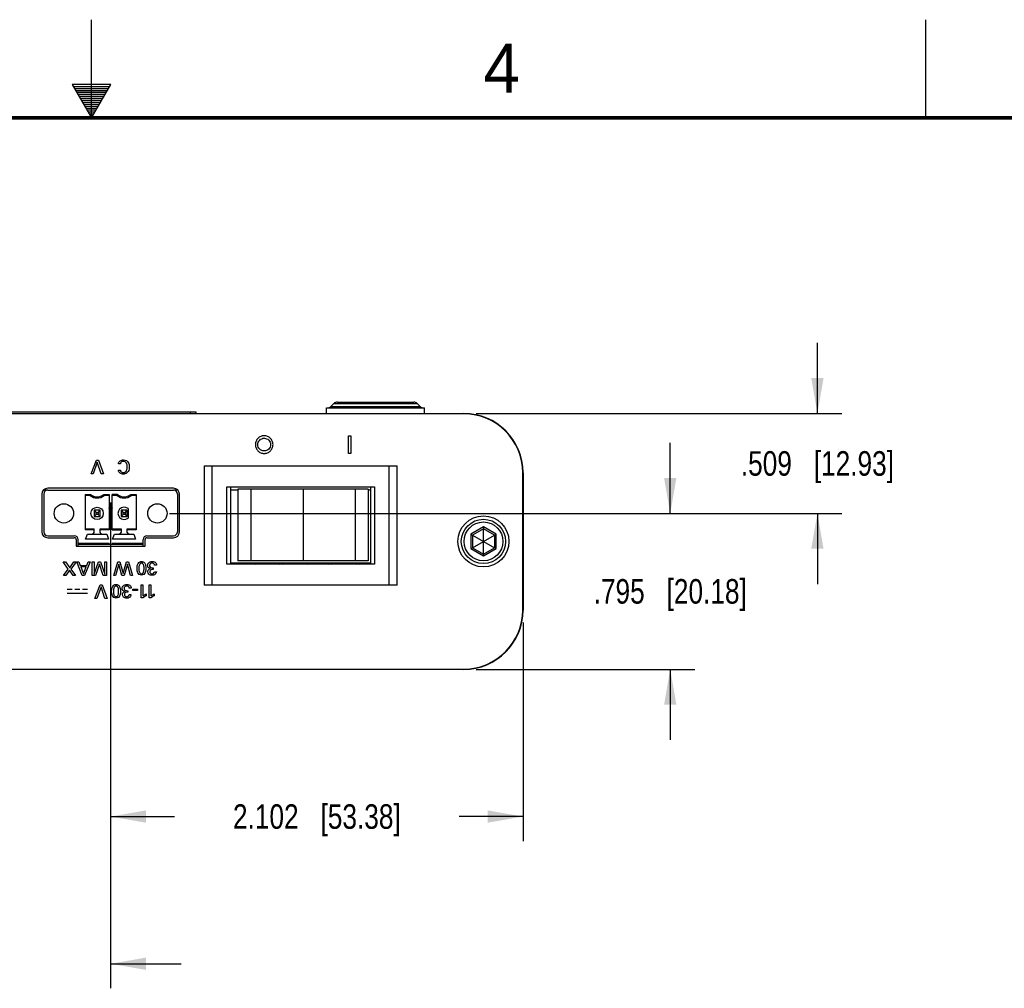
# Model space of a CAD drawing. Header units: inches. Extents: x 0 to 34, y 0 to 22.
# Tile 15 of 37: x 16.6 to 21.7, y 17.1 to 22. Entities that reach past the tile are written whole.
import ezdxf

# ---------------------------------------------------------------- set-up
doc = ezdxf.new("R2010")
doc.units = ezdxf.units.IN
doc.header["$LTSCALE"] = 1.87
doc.header["$MEASUREMENT"] = 0
doc.layers.get('0').update_dxf_attribs({"linetype": 'CONTINUOUS'})
for name, color, linetype in [('02___PRT_ALL_AXES', 7, 'CONTINUOUS'), ('DATUMCURVES', 7, 'CONTINUOUS'), ('DIMENSIONS', 7, 'CONTINUOUS')]:
    doc.layers.add(name, color=color, linetype=linetype)
doc.styles.get("Standard").update_dxf_attribs({"font": 'txt', "width": 0.8})
doc.styles.add('TEXTSTYLE_2', font='txt')
doc.dimstyles.new('DIMSTYLE_1', dxfattribs={"dimtxt": 0.125, "dimasz": 0.18, "dimexe": 0.18, "dimexo": 0.0625, "dimgap": 0.09, "dimtad": 0, "dimtih": 1, "dimtoh": 1, "dimdec": 3, "dimzin": 4, "dimdsep": 46, "dimtxsty": 'STANDARD', "dimblk": '_FILLED', "dimblk1": '_FILLED', "dimblk2": '_FILLED', "dimcen": 0.09, "dimadec": 0, "dimazin": 0, "dimtp": 0.001, "dimtm": 0.001, "dimtfac": 1, "dimtdec": 3, "dimtofl": 0, "dimtmove": 0, "dimatfit": 3, "dimldrblk": '_FILLED', "dimfxl": 1, "dimtolj": 1, "dimtzin": 4, "dimarcsym": 0})

# ---------------------------------------------------------------- blocks, each defined once
blk = doc.blocks.new('_FILLED')
at = {"color": 0, "linetype": 'BYBLOCK'}
blk.add_solid([(0, 0), (-1, 0.174), (-1, -0.174)], dxfattribs=at)
blk = doc.blocks.new('*D13')
at = {"layer": 'DIMENSIONS', "color": 2, "linetype": 'CONTINUOUS'}
for p, q in [((20.6995, 19.9938), (20.6995, 20.3538)), ((18.9602, 19.9938), (20.8245, 19.9938)), ((17.3984, 19.4849), (20.8245, 19.4849)), ((20.6995, 19.4849), (20.6995, 19.1249))]:
    blk.add_line(p, q, dxfattribs=at)
at = {"layer": 'DIMENSIONS', "color": 2, "linetype": 'CONTINUOUS', "xscale": 0.18, "yscale": 0.18, "zscale": 0.18}
for p, rotation in [((20.6995, 19.9938), 270), ((20.6995, 19.4849), 90)]:
    blk.add_blockref('_FILLED', p, dxfattribs=dict(at, rotation=rotation))
at = {"layer": 'DIMENSIONS', "color": 2, "linetype": 'CONTINUOUS', "insert": (20.6995, 19.8018), "char_height": 0.125, "width": 1.225, "attachment_point": 2, "line_spacing_factor": 0.9}
blk.add_mtext('.509{\\Ftxt.shx;\\W1.000000;\\H0.125000; }[12.93]', dxfattribs=at)
blk = doc.blocks.new('*D14')
at = {"layer": 'DIMENSIONS', "color": 2, "linetype": 'CONTINUOUS'}
for p, q in [((19.9495, 19.4849), (19.9495, 19.8449)), ((17.3984, 19.4849), (20.0745, 19.4849)), ((18.9602, 18.6903), (20.0745, 18.6903)), ((19.9495, 18.6903), (19.9495, 18.3303))]:
    blk.add_line(p, q, dxfattribs=at)
at = {"layer": 'DIMENSIONS', "color": 2, "linetype": 'CONTINUOUS', "xscale": 0.18, "yscale": 0.18, "zscale": 0.18}
for p, rotation in [((19.9495, 19.4849), 270), ((19.9495, 18.6903), 90)]:
    blk.add_blockref('_FILLED', p, dxfattribs=dict(at, rotation=rotation))
at = {"layer": 'DIMENSIONS', "color": 2, "linetype": 'CONTINUOUS', "insert": (19.9495, 19.1501), "char_height": 0.125, "width": 1.225, "attachment_point": 2, "line_spacing_factor": 0.9}
blk.add_mtext('.795{\\Ftxt.shx;\\W1.000000;\\H0.125000; }[20.18]', dxfattribs=at)
blk = doc.blocks.new('*D15')
at = {"layer": 'DIMENSIONS', "color": 2, "linetype": 'CONTINUOUS'}
for p, q in [((17.0977, 19.5405), (17.0977, 17.8153)), ((19.1995, 18.9295), (19.1995, 17.8153)), ((17.0977, 17.9403), (17.4236, 17.9403)), ((19.1995, 17.9403), (18.8736, 17.9403))]:
    blk.add_line(p, q, dxfattribs=at)
at = {"layer": 'DIMENSIONS', "color": 2, "linetype": 'CONTINUOUS', "xscale": 0.18, "yscale": 0.18, "zscale": 0.18, "rotation": 180}
blk.add_blockref('_FILLED', (17.0977, 17.9403), dxfattribs=at)
at = {"layer": 'DIMENSIONS', "color": 2, "linetype": 'CONTINUOUS', "xscale": 0.18, "yscale": 0.18, "zscale": 0.18}
blk.add_blockref('_FILLED', (19.1995, 17.9403), dxfattribs=at)
at = {"layer": 'DIMENSIONS', "color": 2, "linetype": 'CONTINUOUS', "insert": (18.1486, 18.0028), "char_height": 0.125, "width": 1.325, "attachment_point": 2, "line_spacing_factor": 0.9}
blk.add_mtext('2.102{\\Ftxt.shx;\\W1.000000;\\H0.125000; }[53.38]', dxfattribs=at)
blk = doc.blocks.new('*D19')
at = {"layer": 'DIMENSIONS', "color": 2, "linetype": 'CONTINUOUS'}
for p, q in [((17.0977, 19.5405), (17.0977, 17.0653)), ((16.3229, 19.5027), (16.3229, 17.0653)), ((16.3229, 17.1903), (15.9341, 17.1903)), ((17.0977, 17.1903), (17.4577, 17.1903))]:
    blk.add_line(p, q, dxfattribs=at)
at = {"layer": 'DIMENSIONS', "color": 2, "linetype": 'CONTINUOUS', "xscale": 0.18, "yscale": 0.18, "zscale": 0.18}
blk.add_blockref('_FILLED', (16.3229, 17.1903), dxfattribs=at)
at = {"layer": 'DIMENSIONS', "color": 2, "linetype": 'CONTINUOUS', "xscale": 0.18, "yscale": 0.18, "zscale": 0.18, "rotation": 180}
blk.add_blockref('_FILLED', (17.0977, 17.1903), dxfattribs=at)
at = {"layer": 'DIMENSIONS', "color": 2, "linetype": 'CONTINUOUS', "insert": (15.8716, 17.2528), "char_height": 0.125, "width": 1.225, "attachment_point": 3, "line_spacing_factor": 0.9}
blk.add_mtext('.775{\\Ftxt.shx;\\W1.000000;\\H0.125000; }[19.68]', dxfattribs=at)

msp = doc.modelspace()

# ---------------------------------------------------------------- linework, layer by layer
at = {"color": 2, "linetype": 'CONTINUOUS'}
for p, q in [((17, 21.5), (17, 22)), ((21.25, 22), (21.25, 21.5)), ((16.902, 21.6697), (17, 21.5)), ((17.098, 21.6697), (16.902, 21.6697)), ((16.9076, 21.66), (17.0924, 21.66)), ((16.9134, 21.65), (17.0866, 21.65)), ((16.9192, 21.64), (17.0808, 21.64)), ((16.925, 21.63), (17.0751, 21.63)), ((17, 21.5), (17.098, 21.6697)), ((16.9307, 21.62), (17.0693, 21.62)), ((16.9365, 21.61), (17.0635, 21.61)), ((16.9423, 21.6), (17.0578, 21.6)), ((16.9481, 21.59), (17.052, 21.59)), ((16.9538, 21.58), (17.0462, 21.58)), ((16.9596, 21.57), (17.0404, 21.57)), ((16.9654, 21.56), (17.0347, 21.56)), ((16.9712, 21.55), (17.0289, 21.55)), ((16.9769, 21.54), (17.0231, 21.54)), ((16.9827, 21.53), (17.0173, 21.53)), ((16.9885, 21.52), (17.0116, 21.52)), ((16.9942, 21.51), (17.0058, 21.51))]:
    msp.add_line(p, q, dxfattribs=at)
at = {"color": 7, "linetype": 'CONTINUOUS'}
for p, q in [((18.2354, 20.0447), (18.22, 20.0293)), ((18.22, 20.0293), (18.6754, 20.0293)), ((18.2354, 20.0447), (18.66, 20.0447)), ((18.2531, 20.052), (18.6424, 20.052)), ((18.66, 20.0447), (18.6754, 20.0293)), ((18.8977, 19.992), (12.6977, 19.992)), ((14.0627, 20.002), (17.5327, 20.002)), ((17.5027, 20.002), (17.5027, 19.992)), ((17.5327, 20.002), (17.5327, 19.992)), ((17.5327, 19.9938), (18.1977, 19.9938)), ((18.6977, 19.9938), (18.8977, 19.9938)), ((17.5737, 19.7265), (18.5577, 19.7265)), ((17.5737, 19.7265), (17.5737, 19.1195)), ((17.6137, 19.7265), (17.6137, 19.1195)), ((18.5177, 19.1195), (18.5177, 19.7265)), ((18.5577, 19.1195), (18.5577, 19.7265)), ((19.1977, 18.992), (19.1977, 19.692)), ((19.1995, 19.692), (19.1995, 18.992)), ((17.6897, 19.6205), (18.4417, 19.6205)), ((17.6897, 19.2255), (17.6897, 19.6205)), ((17.7097, 19.2255), (17.7097, 19.6205)), ((18.4217, 19.6205), (18.4217, 19.2255)), ((18.4417, 19.6205), (18.4417, 19.2255)), ((16.7572, 19.5833), (16.7572, 19.3904)), ((16.7769, 19.603), (17.4186, 19.603)), ((16.9678, 19.5807), (16.9952, 19.5807)), ((16.9678, 19.5807), (16.9678, 19.4009)), ((16.9934, 19.5755), (16.9678, 19.5755)), ((17.0625, 19.5807), (17.0898, 19.5807)), ((17.0898, 19.5755), (17.0643, 19.5755)), ((17.0898, 19.5807), (17.0898, 19.4009)), ((17.133, 19.5807), (17.1056, 19.5807)), ((17.1056, 19.4009), (17.1056, 19.5807)), ((17.1312, 19.5755), (17.1056, 19.5755)), ((17.2002, 19.5807), (17.2276, 19.5807)), ((17.2276, 19.5755), (17.2021, 19.5755)), ((17.2276, 19.5807), (17.2276, 19.4009)), ((17.4383, 19.5833), (17.4383, 19.3904)), ((18.4097, 19.608), (17.7457, 19.608)), ((17.7457, 19.608), (17.7457, 19.243)), ((17.8128, 19.608), (17.8128, 19.243)), ((18.0783, 19.608), (18.0783, 19.243)), ((18.3438, 19.608), (18.3438, 19.243)), ((18.4097, 19.608), (18.4097, 19.243)), ((17.0446, 19.5007), (17.0131, 19.5007)), ((17.0131, 19.5007), (17.0236, 19.4901)), ((17.0131, 19.5007), (17.0131, 19.4692)), ((17.0236, 19.4797), (17.0131, 19.4692)), ((17.0131, 19.4692), (17.0446, 19.4692)), ((17.0236, 19.4901), (17.034, 19.4901)), ((17.0236, 19.4797), (17.0236, 19.4901)), ((17.034, 19.4797), (17.0236, 19.4797)), ((17.034, 19.4901), (17.0446, 19.5007)), ((17.034, 19.4901), (17.034, 19.4797)), ((17.0446, 19.4692), (17.034, 19.4797)), ((17.0446, 19.4692), (17.0446, 19.5007)), ((17.0903, 19.5125), (17.1051, 19.5125)), ((17.0977, 19.4849), (17.0903, 19.5125)), ((17.1051, 19.5125), (17.0977, 19.4849)), ((17.1824, 19.5007), (17.1509, 19.5007)), ((17.1509, 19.5007), (17.1614, 19.4901)), ((17.1509, 19.5007), (17.1509, 19.4692)), ((17.1614, 19.4797), (17.1509, 19.4692)), ((17.1509, 19.4692), (17.1824, 19.4692)), ((17.1614, 19.4901), (17.1718, 19.4901)), ((17.1614, 19.4797), (17.1614, 19.4901)), ((17.1718, 19.4797), (17.1614, 19.4797)), ((17.1718, 19.4901), (17.1824, 19.5007)), ((17.1718, 19.4901), (17.1718, 19.4797)), ((17.1824, 19.4692), (17.1718, 19.4797)), ((17.1824, 19.4692), (17.1824, 19.5007)), ((17.1863, 19.5095), (17.1863, 19.4603)), ((16.7769, 19.3707), (16.9127, 19.3707)), ((16.9678, 19.4062), (17.0131, 19.4062)), ((17.0131, 19.4009), (16.9678, 19.4009)), ((16.9702, 19.353), (16.9794, 19.3798)), ((16.9794, 19.3798), (17.0782, 19.3798)), ((17.0131, 19.3877), (17.0131, 19.4062)), ((17.0446, 19.4062), (17.0898, 19.4062)), ((17.0446, 19.3877), (17.0446, 19.4062)), ((17.0898, 19.4009), (17.0446, 19.4009)), ((17.0782, 19.3798), (17.0875, 19.353)), ((17.1056, 19.4062), (17.1509, 19.4062)), ((17.1056, 19.4009), (17.1509, 19.4009)), ((17.108, 19.353), (17.1172, 19.3798)), ((17.1172, 19.3798), (17.216, 19.3798)), ((17.1509, 19.4062), (17.1509, 19.3877)), ((17.1824, 19.4062), (17.2276, 19.4062)), ((17.1824, 19.3877), (17.1824, 19.4062)), ((17.2276, 19.4009), (17.1824, 19.4009)), ((17.216, 19.3798), (17.2253, 19.353)), ((17.2828, 19.3707), (17.4186, 19.3707)), ((18.9977, 19.4158), (18.9338, 19.3789)), ((18.9338, 19.3789), (18.9338, 19.3051)), ((18.9338, 19.3789), (18.9422, 19.3741)), ((18.9977, 19.4062), (18.9422, 19.3741)), ((18.9422, 19.31), (19.0533, 19.3741)), ((18.9422, 19.3741), (19.0533, 19.31)), ((18.9422, 19.3741), (18.9422, 19.31)), ((19.0616, 19.3789), (18.9977, 19.4158)), ((18.9977, 19.4158), (18.9977, 19.4062)), ((19.0533, 19.3741), (18.9977, 19.4062)), ((18.9977, 19.2779), (18.9977, 19.4062)), ((19.0616, 19.3789), (19.0533, 19.3741)), ((19.0533, 19.3741), (19.0533, 19.31)), ((19.0616, 19.3051), (19.0616, 19.3789)), ((16.9324, 19.3176), (16.9324, 19.3511)), ((17.0898, 19.3314), (16.9324, 19.3314)), ((16.9324, 19.3274), (17.2631, 19.3274)), ((17.0875, 19.353), (16.9702, 19.353)), ((17.0898, 19.3314), (17.0898, 19.3274)), ((17.2631, 19.3314), (17.1056, 19.3314)), ((17.1056, 19.3314), (17.1056, 19.3274)), ((17.2253, 19.353), (17.108, 19.353)), ((17.2631, 19.3176), (17.2631, 19.3511)), ((18.9338, 19.3051), (18.9422, 19.31)), ((18.9338, 19.3051), (18.9977, 19.2683)), ((18.9422, 19.31), (18.9977, 19.2779)), ((18.9977, 19.2779), (19.0533, 19.31)), ((18.9977, 19.2683), (19.0616, 19.3051)), ((18.9977, 19.2683), (18.9977, 19.2779)), ((19.0616, 19.3051), (19.0533, 19.31)), ((18.4417, 19.2255), (17.6897, 19.2255)), ((17.7097, 19.233), (18.4217, 19.233)), ((18.4097, 19.243), (17.7457, 19.243)), ((17.909, 19.2255), (17.909, 19.233)), ((17.9239, 19.2255), (17.9239, 19.233)), ((17.9341, 19.233), (17.9341, 19.2255)), ((18.5577, 19.1195), (17.5737, 19.1195)), ((12.6977, 18.692), (18.8977, 18.692)), ((18.8977, 18.6903), (12.6977, 18.6903))]:
    msp.add_line(p, q, dxfattribs=at)
at = {"color": 7, "linetype": 'CONTINUOUS', "const_width": 0.02}
msp.add_lwpolyline([(33.5, 21.5), (0.5, 21.5)], dxfattribs=at)
at = {"color": 7, "linetype": 'CONTINUOUS'}
for centre, radius in [((16.8595, 19.4849), 0.0492), ((17.3359, 19.4849), 0.0492), ((17.0288, 19.4849), 0.0315), ((18.9977, 19.342), 0.113), ((18.9977, 19.342), 0.099)]:
    msp.add_circle(centre, radius, dxfattribs=at)
for centre, radius, start, end in [((18.2024, 20.047), 0.025, 270, 315), ((18.2531, 20.027), 0.025, 90, 135), ((18.6424, 20.027), 0.025, 45, 90), ((18.6931, 20.047), 0.025, 225, 270), ((18.8977, 19.692), 0.3017, 0, 90), ((18.8977, 19.692), 0.3, 0, 90), ((16.7769, 19.5833), 0.0197, 90, 180), ((17.3238, 19.4654), 0.3482, 160.6595, 161.5767), ((17.0288, 19.6227), 0.0591, 233.1301, 306.8699), ((17.0288, 19.6227), 0.0538, 231.2958, 308.7042), ((16.7339, 19.4654), 0.3482, 18.4233, 19.3405), ((17.4616, 19.4654), 0.3482, 160.6595, 161.5767), ((17.1666, 19.6227), 0.0591, 233.1301, 306.8699), ((17.1666, 19.6227), 0.0538, 231.2958, 308.7042), ((16.8717, 19.4654), 0.3482, 18.4233, 19.3405), ((17.4186, 19.5833), 0.0197, 0, 90), ((17.1666, 19.4849), 0.0315, 51.3178, 308.6822), ((16.7769, 19.3904), 0.0197, 180, 270), ((16.9127, 19.3511), 0.0197, 0, 90), ((17.0052, 19.3877), 0.00787, 270, 360), ((17.0524, 19.3877), 0.00787, 180, 270), ((17.143, 19.3877), 0.00787, 270, 360), ((17.1902, 19.3877), 0.00787, 180, 270), ((17.2828, 19.3511), 0.0197, 90, 180), ((17.4186, 19.3904), 0.0197, 270, 360), ((17.632, 19.465), 0.315, 310.2822, 312.516), ((18.0377, 19.303), 0.1102, 219.7736, 225.0384), ((18.0377, 19.303), 0.1006, 224.1608, 230.9434), ((18.0377, 19.303), 0.1006, 309.0574, 315.837), ((18.0377, 19.303), 0.1102, 315.1935, 320.2803), ((18.2877, 19.303), 0.1102, 219.8995, 225.0991), ((18.2877, 19.303), 0.1006, 224.5101, 230.6191), ((18.2877, 19.303), 0.1006, 309.3856, 315.4894), ((18.2877, 19.303), 0.1102, 314.8986, 320.1027), ((18.8977, 18.992), 0.3017, 270, 360), ((18.8977, 18.992), 0.3, 270, 360)]:
    msp.add_arc(centre, radius, start, end, dxfattribs=at)
at = {"layer": '02___PRT_ALL_AXES', "color": 7, "linetype": 'CONTINUOUS'}
for p, q in [((18.1977, 20.022), (18.6977, 20.022)), ((18.1977, 19.992), (18.1977, 20.022)), ((18.6977, 19.992), (18.6977, 20.022)), ((16.7472, 19.5833), (16.7472, 19.3904)), ((16.7769, 19.603), (16.755, 19.603)), ((17.4186, 19.613), (16.7769, 19.613)), ((17.4405, 19.603), (17.4186, 19.603)), ((17.4483, 19.3904), (17.4483, 19.5833)), ((17.7457, 19.603), (17.7097, 19.603)), ((18.4217, 19.603), (18.4097, 19.603)), ((16.7769, 19.3607), (16.9127, 19.3607)), ((16.9224, 19.3511), (16.9224, 19.3174)), ((17.2731, 19.3174), (17.2731, 19.3511)), ((17.2828, 19.3607), (17.4186, 19.3607)), ((16.9224, 19.3174), (17.2731, 19.3174))]:
    msp.add_line(p, q, dxfattribs=at)
msp.add_circle((18.9977, 19.342), 0.13, dxfattribs=at)
for centre, radius, start, end in [((16.7769, 19.5833), 0.0297, 90, 180), ((17.4186, 19.5833), 0.0297, 0, 90), ((16.7769, 19.3904), 0.0297, 180, 270), ((17.4186, 19.3904), 0.0297, 270, 360), ((16.9127, 19.3511), 0.00969, 0, 90), ((17.2828, 19.3511), 0.00969, 90, 180)]:
    msp.add_arc(centre, radius, start, end, dxfattribs=at)
at = {"layer": 'DATUMCURVES', "color": 40, "linetype": 'CONTINUOUS'}
for p, q in [((18.3093, 19.8803), (18.3211, 19.8803)), ((18.3093, 19.7904), (18.3093, 19.8803)), ((18.3211, 19.8803), (18.3211, 19.7904)), ((18.3211, 19.7904), (18.3093, 19.7904)), ((16.9991, 19.6861), (17.025, 19.7564)), ((17.0299, 19.7462), (17.0089, 19.6861)), ((17.025, 19.7564), (17.0357, 19.7564)), ((17.0499, 19.6861), (17.0299, 19.7462)), ((17.0357, 19.7564), (17.0607, 19.6861)), ((17.1479, 19.7379), (17.1372, 19.7379)), ((17.0089, 19.6861), (16.9991, 19.6861)), ((17.0607, 19.6861), (17.0499, 19.6861)), ((17.137, 19.7051), (17.1474, 19.7051)), ((16.8558, 19.238), (16.8681, 19.238)), ((16.8821, 19.2014), (16.8558, 19.238)), ((16.8681, 19.238), (16.889, 19.2078)), ((16.889, 19.2078), (16.9104, 19.238)), ((16.9222, 19.238), (16.8949, 19.2012)), ((16.9104, 19.238), (16.9222, 19.238)), ((16.925, 19.238), (16.9356, 19.238)), ((16.9534, 19.1677), (16.925, 19.238)), ((16.9356, 19.238), (16.9432, 19.2197)), ((16.9432, 19.2197), (16.9757, 19.2197)), ((16.9933, 19.238), (16.9638, 19.1677)), ((16.9757, 19.2197), (16.9833, 19.238)), ((16.9833, 19.238), (16.9933, 19.238)), ((17.0038, 19.238), (17.0133, 19.238)), ((17.0038, 19.1677), (17.0038, 19.238)), ((17.0133, 19.238), (17.0133, 19.1747)), ((17.0133, 19.1747), (17.0364, 19.238)), ((17.0402, 19.2256), (17.0199, 19.1677)), ((17.0364, 19.238), (17.0456, 19.238)), ((17.06, 19.1677), (17.0402, 19.2256)), ((17.0456, 19.238), (17.0678, 19.1751)), ((17.0678, 19.238), (17.0772, 19.238)), ((17.0678, 19.1751), (17.0678, 19.238)), ((17.0772, 19.238), (17.0772, 19.1677)), ((17.1138, 19.1677), (17.1346, 19.238)), ((17.1392, 19.226), (17.1233, 19.1677)), ((17.1346, 19.238), (17.1454, 19.238)), ((17.1551, 19.1677), (17.1392, 19.226)), ((17.1454, 19.238), (17.1616, 19.1779)), ((17.1616, 19.1779), (17.179, 19.238)), ((17.1839, 19.2255), (17.1672, 19.1677)), ((17.179, 19.238), (17.1895, 19.238)), ((17.1991, 19.1677), (17.1839, 19.2255)), ((17.1895, 19.238), (17.2095, 19.1677)), ((17.332, 19.2206), (17.3217, 19.2206)), ((16.8571, 19.1677), (16.8821, 19.2014)), ((16.8689, 19.1677), (16.8571, 19.1677)), ((16.8878, 19.1948), (16.8689, 19.1677)), ((16.9068, 19.1677), (16.8878, 19.1948)), ((16.8949, 19.2012), (16.9193, 19.1677)), ((16.9193, 19.1677), (16.9068, 19.1677)), ((16.9726, 19.2118), (16.9461, 19.2118)), ((16.9461, 19.2118), (16.959, 19.1774)), ((16.9638, 19.1677), (16.9534, 19.1677)), ((16.959, 19.1774), (16.9726, 19.2118)), ((17.0199, 19.1677), (17.0038, 19.1677)), ((17.0772, 19.1677), (17.06, 19.1677)), ((17.1233, 19.1677), (17.1138, 19.1677)), ((17.1672, 19.1677), (17.1551, 19.1677)), ((17.2095, 19.1677), (17.1991, 19.1677)), ((17.315, 19.2073), (17.315, 19.1994)), ((17.3211, 19.1878), (17.3309, 19.1878)), ((17.0179, 19.0511), (17.0438, 19.1213)), ((17.0438, 19.1213), (17.0545, 19.1213)), ((17.0545, 19.1213), (17.0795, 19.0511)), ((17.2531, 19.1213), (17.2624, 19.1213)), ((17.2531, 19.054), (17.2531, 19.1213)), ((17.2624, 19.1213), (17.2624, 19.0646)), ((17.294, 19.1213), (17.3034, 19.1213)), ((17.294, 19.054), (17.294, 19.1213)), ((17.3034, 19.1213), (17.3034, 19.0646)), ((16.9024, 19.0967), (16.8764, 19.0967)), ((16.9803, 19.0761), (16.8764, 19.0761)), ((16.9414, 19.0967), (16.9154, 19.0967)), ((16.9803, 19.0967), (16.9544, 19.0967)), ((17.0488, 19.1111), (17.0277, 19.0511)), ((17.0687, 19.0511), (17.0488, 19.1111)), ((17.1855, 19.0906), (17.1855, 19.0828)), ((17.1917, 19.0711), (17.2015, 19.0711)), ((17.2026, 19.104), (17.1923, 19.104)), ((17.2101, 19.0994), (17.2346, 19.0994)), ((17.2101, 19.092), (17.2101, 19.0994)), ((17.2346, 19.092), (17.2101, 19.092)), ((17.2346, 19.0994), (17.2346, 19.092)), ((17.2781, 19.0743), (17.2781, 19.0646)), ((17.319, 19.0743), (17.319, 19.0646)), ((17.0277, 19.0511), (17.0179, 19.0511)), ((17.0795, 19.0511), (17.0687, 19.0511)), ((17.2618, 19.054), (17.2531, 19.054)), ((17.3027, 19.054), (17.294, 19.054))]:
    msp.add_line(p, q, dxfattribs=at)
for points, knots in [([(17.8783, 19.8803), (17.8729, 19.8801), (17.8616, 19.8775), (17.8477, 19.8679), (17.8378, 19.8535), (17.834, 19.8354), (17.8378, 19.8172), (17.8477, 19.8028), (17.8621, 19.7929), (17.8742, 19.7904), (17.8803, 19.7904)], [0, 0, 0, 0, 0.112737, 0.239565, 0.366394, 0.493223, 0.619917, 0.746612, 0.873306, 1, 1, 1, 1]), ([(17.8803, 19.7904), (17.8863, 19.7904), (17.8984, 19.7929), (17.9128, 19.8028), (17.9228, 19.8172), (17.9265, 19.8354), (17.9228, 19.8535), (17.9128, 19.8679), (17.8984, 19.8778), (17.8856, 19.8805), (17.8789, 19.8803), (17.8783, 19.8803)], [0, 0, 0, 0, 0.12322, 0.246441, 0.369661, 0.492882, 0.616233, 0.739585, 0.862936, 0.986287, 1, 1, 1, 1]), ([(17.8803, 19.8029), (17.8759, 19.8029), (17.8672, 19.8047), (17.8567, 19.8118), (17.8496, 19.8223), (17.8469, 19.8354), (17.8496, 19.8484), (17.8567, 19.8589), (17.8672, 19.866), (17.8764, 19.868), (17.8812, 19.8678), (17.8817, 19.8678)], [0, 0, 0, 0, 0.123196, 0.246391, 0.369587, 0.492783, 0.61616, 0.739537, 0.862914, 0.986291, 1, 1, 1, 1]), ([(17.8817, 19.8678), (17.8856, 19.8676), (17.8937, 19.8658), (17.9038, 19.8589), (17.9109, 19.8484), (17.9137, 19.8354), (17.9109, 19.8223), (17.9038, 19.8118), (17.8933, 19.8047), (17.8846, 19.8029), (17.8803, 19.8029)], [0, 0, 0, 0, 0.11276, 0.239615, 0.366471, 0.493326, 0.619994, 0.746663, 0.873331, 1, 1, 1, 1]), ([(17.1372, 19.7379), (17.1378, 19.7437), (17.1433, 19.7524), (17.1544, 19.7567), (17.1655, 19.7581), (17.1784, 19.7556), (17.1882, 19.7454), (17.1922, 19.7337), (17.1932, 19.723), (17.1927, 19.7163), (17.1923, 19.7134)], [0, 0, 0, 0, 0.182925, 0.275079, 0.369498, 0.53078, 0.663244, 0.791813, 0.91004, 1, 1, 1, 1]), ([(17.1474, 19.7051), (17.1475, 19.7041), (17.148, 19.7017), (17.15, 19.6976), (17.1538, 19.6945), (17.1583, 19.6932), (17.163, 19.6928), (17.1681, 19.6934), (17.1743, 19.6962), (17.1795, 19.703), (17.182, 19.7123), (17.1827, 19.7221), (17.1823, 19.7286), (17.1816, 19.7318)], [0, 0, 0, 0, 0.042167, 0.106207, 0.187397, 0.239261, 0.303182, 0.384427, 0.455013, 0.587909, 0.726694, 0.860308, 1, 1, 1, 1]), ([(17.1816, 19.7318), (17.1811, 19.7349), (17.1793, 19.7408), (17.1726, 19.7482), (17.1639, 19.7499), (17.1564, 19.749), (17.1512, 19.7459), (17.1487, 19.7417), (17.1481, 19.739), (17.1479, 19.7379)], [0, 0, 0, 0, 0.191272, 0.371003, 0.578772, 0.706162, 0.83188, 0.930418, 1, 1, 1, 1]), ([(17.1923, 19.7134), (17.1921, 19.7123), (17.1911, 19.7069), (17.1877, 19.6975), (17.1774, 19.6871), (17.162, 19.6842), (17.1444, 19.6871), (17.1375, 19.699), (17.137, 19.7051)], [0, 0, 0, 0, 0.043069, 0.203819, 0.368083, 0.565152, 0.769065, 1, 1, 1, 1]), ([(17.2322, 19.2035), (17.2322, 19.2115), (17.2338, 19.2238), (17.2404, 19.2345), (17.2492, 19.239), (17.2562, 19.2395), (17.2612, 19.2387), (17.2664, 19.2361), (17.2704, 19.2325), (17.2735, 19.2276), (17.2762, 19.2204), (17.2773, 19.2111), (17.2773, 19.2051)], [0, 0, 0, 0, 0.085701, 0.171401, 0.238115, 0.304828, 0.403746, 0.502665, 0.601583, 0.700501, 0.850251, 1, 1, 1, 1]), ([(17.2549, 19.2312), (17.2544, 19.2312), (17.2527, 19.2311), (17.2505, 19.2305), (17.2469, 19.2283), (17.2437, 19.2227), (17.2419, 19.2138), (17.2415, 19.2031), (17.242, 19.1929), (17.244, 19.1842), (17.2478, 19.1785), (17.2525, 19.177), (17.2551, 19.1771), (17.2553, 19.1771)], [0, 0, 0, 0, 0.026365, 0.052729, 0.105458, 0.210917, 0.316375, 0.421833, 0.562987, 0.70414, 0.845294, 0.986447, 1, 1, 1, 1]), ([(17.2553, 19.1771), (17.2565, 19.1771), (17.259, 19.1776), (17.2628, 19.1801), (17.2661, 19.1859), (17.2678, 19.1951), (17.2681, 19.2055), (17.2676, 19.2155), (17.2659, 19.2226), (17.2636, 19.2269), (17.2613, 19.2293), (17.2589, 19.2306), (17.257, 19.2311), (17.2557, 19.2312), (17.2553, 19.2313), (17.2549, 19.2312)], [0, 0, 0, 0, 0.0469, 0.103179, 0.215739, 0.328298, 0.440858, 0.580643, 0.720429, 0.790322, 0.860214, 0.930107, 0.965054, 0.982527, 1, 1, 1, 1]), ([(17.2862, 19.2198), (17.2862, 19.2246), (17.2898, 19.2327), (17.2996, 19.2386), (17.3095, 19.2401), (17.3198, 19.2387), (17.328, 19.2338), (17.3317, 19.2268), (17.3319, 19.2225), (17.332, 19.2206)], [0, 0, 0, 0, 0.219647, 0.348945, 0.504953, 0.661239, 0.807878, 0.918046, 1, 1, 1, 1]), ([(17.3006, 19.2034), (17.2976, 19.2038), (17.2897, 19.2064), (17.2862, 19.2149), (17.2862, 19.2198)], [0, 0, 0, 0, 0.381717, 1, 1, 1, 1]), ([(17.3217, 19.2206), (17.3217, 19.2235), (17.3201, 19.2282), (17.3145, 19.2312), (17.3091, 19.2319), (17.3035, 19.2311), (17.2976, 19.2275), (17.2959, 19.2227), (17.2959, 19.2197)], [0, 0, 0, 0, 0.220494, 0.337611, 0.480582, 0.64115, 0.770878, 1, 1, 1, 1]), ([(17.2959, 19.2197), (17.2959, 19.2166), (17.2978, 19.2109), (17.3061, 19.2069), (17.3118, 19.2072), (17.315, 19.2073)], [0, 0, 0, 0, 0.339038, 0.636765, 1, 1, 1, 1]), ([(17.2871, 19.1876), (17.2871, 19.1891), (17.288, 19.1963), (17.295, 19.2022), (17.3006, 19.2034)], [0, 0, 0, 0, 0.209452, 1, 1, 1, 1]), ([(17.3091, 19.1694), (17.3033, 19.1694), (17.2919, 19.1721), (17.2871, 19.183), (17.2871, 19.1876)], [0, 0, 0, 0, 0.559118, 1, 1, 1, 1]), ([(17.315, 19.1994), (17.3111, 19.1998), (17.305, 19.1994), (17.298, 19.1945), (17.2966, 19.1883), (17.2974, 19.183), (17.3008, 19.1786), (17.3045, 19.1774), (17.3069, 19.1772)], [0, 0, 0, 0, 0.288402, 0.434243, 0.602135, 0.724844, 0.827512, 1, 1, 1, 1]), ([(17.3069, 19.1772), (17.3075, 19.1772), (17.311, 19.177), (17.3177, 19.1784), (17.3207, 19.1846), (17.3211, 19.1878)], [0, 0, 0, 0, 0.095346, 0.508693, 1, 1, 1, 1]), ([(17.3309, 19.1878), (17.3307, 19.1818), (17.3244, 19.1708), (17.3135, 19.1694), (17.3091, 19.1694)], [0, 0, 0, 0, 0.578792, 1, 1, 1, 1]), ([(17.1028, 19.0868), (17.1028, 19.0948), (17.1044, 19.1072), (17.111, 19.1178), (17.1198, 19.1224), (17.1268, 19.1229), (17.1318, 19.122), (17.137, 19.1195), (17.141, 19.1158), (17.1441, 19.1109), (17.1468, 19.1038), (17.1479, 19.0944), (17.1479, 19.0884)], [0, 0, 0, 0, 0.08572, 0.17144, 0.238151, 0.304861, 0.403774, 0.502688, 0.601602, 0.700515, 0.850258, 1, 1, 1, 1]), ([(17.1568, 19.1031), (17.1568, 19.108), (17.1604, 19.116), (17.1702, 19.122), (17.1801, 19.1234), (17.1904, 19.1221), (17.1986, 19.1171), (17.2023, 19.1101), (17.2025, 19.1058), (17.2026, 19.104)], [0, 0, 0, 0, 0.219647, 0.348945, 0.504953, 0.661239, 0.807878, 0.918046, 1, 1, 1, 1]), ([(17.1255, 19.1146), (17.125, 19.1146), (17.1233, 19.1145), (17.1211, 19.1138), (17.1175, 19.1116), (17.1143, 19.106), (17.1125, 19.0971), (17.1121, 19.0865), (17.1126, 19.0762), (17.1146, 19.0675), (17.1184, 19.0618), (17.1231, 19.0603), (17.1257, 19.0604), (17.1259, 19.0604)], [0, 0, 0, 0, 0.026365, 0.052729, 0.105459, 0.210917, 0.316376, 0.421835, 0.562989, 0.704143, 0.845297, 0.986451, 1, 1, 1, 1]), ([(17.1259, 19.0604), (17.1271, 19.0605), (17.1296, 19.061), (17.1334, 19.0635), (17.1367, 19.0693), (17.1384, 19.0785), (17.1387, 19.0889), (17.1382, 19.0988), (17.1365, 19.1059), (17.1342, 19.1102), (17.1319, 19.1127), (17.1295, 19.1139), (17.1276, 19.1144), (17.1263, 19.1145), (17.1259, 19.1146), (17.1255, 19.1146)], [0, 0, 0, 0, 0.0469, 0.103179, 0.215739, 0.328298, 0.440858, 0.580643, 0.720429, 0.790322, 0.860214, 0.930107, 0.965054, 0.982527, 1, 1, 1, 1]), ([(17.1712, 19.0868), (17.1682, 19.0872), (17.1603, 19.0897), (17.1568, 19.0983), (17.1568, 19.1031)], [0, 0, 0, 0, 0.381717, 1, 1, 1, 1]), ([(17.1577, 19.0709), (17.1577, 19.0724), (17.1586, 19.0797), (17.1656, 19.0855), (17.1712, 19.0868)], [0, 0, 0, 0, 0.209454, 1, 1, 1, 1]), ([(17.1797, 19.0527), (17.1739, 19.0527), (17.1625, 19.0554), (17.1577, 19.0663), (17.1577, 19.0709)], [0, 0, 0, 0, 0.559118, 1, 1, 1, 1]), ([(17.1923, 19.104), (17.1923, 19.1068), (17.1907, 19.1115), (17.1851, 19.1146), (17.1797, 19.1152), (17.1741, 19.1145), (17.1682, 19.1108), (17.1665, 19.106), (17.1665, 19.103)], [0, 0, 0, 0, 0.220408, 0.337549, 0.480543, 0.641061, 0.770817, 1, 1, 1, 1]), ([(17.1665, 19.103), (17.1665, 19.1), (17.1684, 19.0943), (17.1767, 19.0903), (17.1824, 19.0906), (17.1855, 19.0906)], [0, 0, 0, 0, 0.339038, 0.636765, 1, 1, 1, 1]), ([(17.1855, 19.0828), (17.1817, 19.0831), (17.1755, 19.0828), (17.1686, 19.0778), (17.1672, 19.0717), (17.168, 19.0664), (17.1714, 19.0619), (17.1751, 19.0608), (17.1775, 19.0606)], [0, 0, 0, 0, 0.288402, 0.434243, 0.602135, 0.724844, 0.827512, 1, 1, 1, 1]), ([(17.1775, 19.0606), (17.1781, 19.0605), (17.1816, 19.0604), (17.1883, 19.0618), (17.1913, 19.0679), (17.1917, 19.0711)], [0, 0, 0, 0, 0.095346, 0.508693, 1, 1, 1, 1]), ([(17.2015, 19.0711), (17.2013, 19.0651), (17.195, 19.0542), (17.1841, 19.0527), (17.1797, 19.0527)], [0, 0, 0, 0, 0.578833, 1, 1, 1, 1])]:
    msp.add_open_spline(points, degree=3, knots=knots, dxfattribs=at)
for points in [[(17.2548, 19.1693), (17.2346, 19.1693), (17.2322, 19.1909), (17.2322, 19.2035)], [(17.2773, 19.2051), (17.2773, 19.1951), (17.2762, 19.1693), (17.2548, 19.1693)], [(17.1254, 19.0526), (17.1052, 19.0526), (17.1028, 19.0742), (17.1028, 19.0868)], [(17.1479, 19.0884), (17.1479, 19.0784), (17.1468, 19.0526), (17.1254, 19.0526)], [(17.2624, 19.0646), (17.2672, 19.0685), (17.2725, 19.0717), (17.2781, 19.0743)], [(17.3034, 19.0646), (17.3081, 19.0685), (17.3135, 19.0717), (17.319, 19.0743)], [(17.2781, 19.0646), (17.2724, 19.0616), (17.2667, 19.0582), (17.2618, 19.054)], [(17.319, 19.0646), (17.3133, 19.0616), (17.3077, 19.0582), (17.3027, 19.054)]]:
    msp.add_open_spline(points, degree=3, dxfattribs=at)

# ---------------------------------------------------------------- texts
at = {"color": 2, "linetype": 'CONTINUOUS', "insert": (18.9977, 21.8777), "char_height": 0.25, "width": 0.25, "attachment_point": 1, "line_spacing_factor": 0.9, "style": 'TEXTSTYLE_2'}
msp.add_mtext('4', dxfattribs=at)

# ---------------------------------------------------------------- dimensions: what is measured, and where the dimension line sits
at = {"layer": 'DIMENSIONS', "color": 2, "linetype": 'CONTINUOUS'}
for base, p1, angle, picture, middle in [((20.6995, 19.4849), (18.9602, 19.9938), 270, '*D13', (20.5745, 19.7393)), ((19.9495, 19.4849), (18.9602, 18.6903), 90, '*D14', (19.8245, 19.0876))]:
    dim = msp.add_linear_dim(base=base, p1=p1, p2=(17.3984, 19.4849), angle=angle, dimstyle='DIMSTYLE_1', dxfattribs=at)
    dim.commit()
    dim.dimension.update_dxf_attribs({"geometry": picture, "text_midpoint": middle, "dimtype": 160})
for base, p1, p2, picture, middle in [((17.0977, 17.1903), (16.3229, 19.5027), (17.0977, 19.5405), '*D19', (15.0091, 17.1903)), ((19.1995, 17.9403), (17.0977, 19.5405), (19.1995, 18.9295), '*D15', (17.9986, 17.9403))]:
    dim = msp.add_linear_dim(base=base, p1=p1, p2=p2, dimstyle='DIMSTYLE_1', dxfattribs=at)
    dim.commit()
    dim.dimension.update_dxf_attribs({"geometry": picture, "text_midpoint": middle, "dimtype": 160})

doc.saveas('drawing.dxf')
